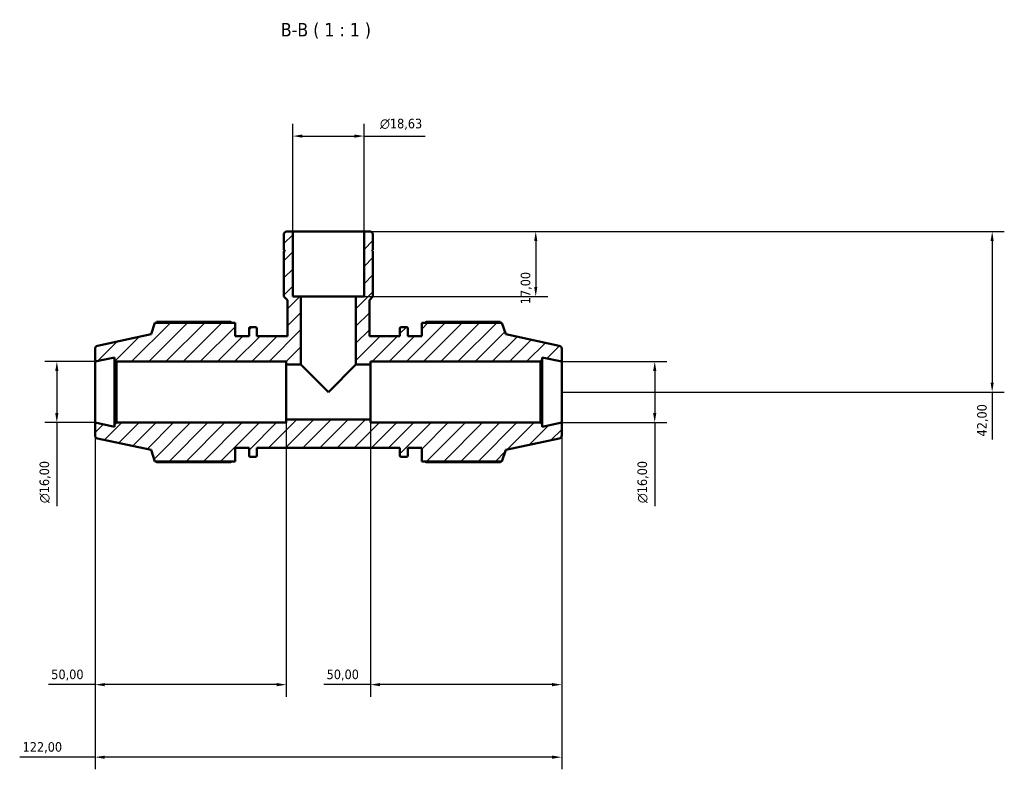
# Model space of a CAD drawing. Header units: millimetres. Extents: x 0 to 908, y 0 to 945.
# Tile 5 of 5: x 359 to 617, y 749 to 945. Entities that reach past the tile are written whole.
import ezdxf

# ---------------------------------------------------------------- set-up
doc = ezdxf.new("R2010")
doc.units = ezdxf.units.MM
for name, color, linetype, lineweight in [('Dimension (ISO)', 7, 'Continuous', 25), ('Hatch (ISO)', 7, 'Continuous', 18), ('Symbol (ISO)', 7, 'Continuous', 25), ('Visible (ISO)', 7, 'Continuous', 50)]:
    doc.layers.add(name, color=color, linetype=linetype, lineweight=lineweight)
doc.styles.add('Label Text (ISO)', font='tahoma.ttf')
doc.styles.add('Note Text (ISO)', font='tahoma.ttf')
doc.dimstyles.new('Default (ISO)', dxfattribs={"dimtxt": 2.5, "dimasz": 2.5, "dimexe": 3.175, "dimexo": 0, "dimgap": 0.762, "dimtad": 1, "dimrnd": 1e-08, "dimzin": 0, "dimtxsty": 'Note Text (ISO)', "dimcen": 0.09, "dimdle": 10, "dimclrd": 256, "dimclre": 256, "dimclrt": 256, "dimazin": 0, "dimtfac": 1.40208, "dimtmove": 0, "dimatfit": 3, "dimfxl": 1, "dimtolj": 1, "dimtzin": 0, "dimlwd": -1, "dimlwe": -1, "dimarcsym": 0})

# ---------------------------------------------------------------- blocks, each defined once
blk = doc.blocks.new('*D7')
at = {"layer": 'Defpoints', "color": 0, "transparency": 16777216}
for p in [(449.35, 914.52), (430.72, 889.56), (449.35, 889.56)]:
    blk.add_point(p, dxfattribs=at)
at = {"layer": 'Dimension (ISO)', "transparency": 16777216}
for p, q in [((430.72, 889.56), (430.72, 917.69)), ((449.35, 889.56), (449.35, 917.69)), ((433.22, 914.52), (446.85, 914.52)), ((449.35, 914.52), (465.33, 914.52))]:
    blk.add_line(p, q, dxfattribs=at)
for points in [[(433.22, 914.93), (433.22, 914.1), (430.72, 914.52)], [(446.85, 914.93), (446.85, 914.1), (449.35, 914.52)]]:
    blk.add_solid(points, dxfattribs=at)
at = {"layer": 'Dimension (ISO)', "color": 232, "true_color": 0xca0064, "transparency": 16777216, "insert": (453.52, 919.04), "char_height": 2.5, "attachment_point": 1, "style": 'Note Text (ISO)'}
blk.add_mtext('\\A1;\\fAIGDT|b0|i0;\\H2.5000;\\ln\\fTahoma|b0|i0;\\H2.5000;18,63', dxfattribs=at)
blk = doc.blocks.new('*D8')
at = {"layer": 'Defpoints', "color": 0, "transparency": 16777216}
for p in [(501.03, 855.56), (501.03, 839.56), (525.36, 839.56)]:
    blk.add_point(p, dxfattribs=at)
at = {"layer": 'Dimension (ISO)', "transparency": 16777216}
for p, q in [((501.03, 855.56), (528.54, 855.56)), ((525.36, 853.06), (525.36, 842.06)), ((501.03, 839.56), (528.54, 839.56)), ((525.36, 839.56), (525.36, 817.74))]:
    blk.add_line(p, q, dxfattribs=at)
for points in [[(524.94, 853.06), (525.78, 853.06), (525.36, 855.56)], [(524.94, 842.06), (525.78, 842.06), (525.36, 839.56)]]:
    blk.add_solid(points, dxfattribs=at)
at = {"layer": 'Dimension (ISO)', "color": 232, "true_color": 0xca0064, "transparency": 16777216, "insert": (520.84, 818.5), "char_height": 2.5, "attachment_point": 1, "rotation": 90, "style": 'Note Text (ISO)'}
blk.add_mtext('\\A1;\\fAIGDT|b0|i0;\\H2.5000;\\ln\\fTahoma|b0|i0;\\H2.5000;16,00', dxfattribs=at)
blk = doc.blocks.new('*D9')
at = {"layer": 'Defpoints', "color": 0, "transparency": 16777216}
for p in [(451.03, 840.36), (501.03, 839.56), (451.03, 771.03)]:
    blk.add_point(p, dxfattribs=at)
at = {"layer": 'Dimension (ISO)', "transparency": 16777216}
for p, q in [((451.03, 840.36), (451.03, 767.86)), ((501.03, 839.56), (501.03, 767.86)), ((451.03, 771.03), (438.81, 771.03)), ((498.53, 771.03), (453.53, 771.03))]:
    blk.add_line(p, q, dxfattribs=at)
for points in [[(453.53, 771.45), (453.53, 770.61), (451.03, 771.03)], [(498.53, 771.45), (498.53, 770.61), (501.03, 771.03)]]:
    blk.add_solid(points, dxfattribs=at)
at = {"layer": 'Dimension (ISO)', "color": 232, "true_color": 0xca0064, "transparency": 16777216, "insert": (439.57, 774.97), "char_height": 2.5, "attachment_point": 1, "style": 'Note Text (ISO)'}
blk.add_mtext('\\A1;50,00', dxfattribs=at)
blk = doc.blocks.new('*D10')
at = {"layer": 'Defpoints', "color": 0, "transparency": 16777216}
for p in [(379.03, 839.56), (429.03, 840.36), (379.03, 771.03)]:
    blk.add_point(p, dxfattribs=at)
at = {"layer": 'Dimension (ISO)', "transparency": 16777216}
for p, q in [((379.03, 839.56), (379.03, 767.86)), ((429.03, 840.36), (429.03, 767.86)), ((379.03, 771.03), (366.81, 771.03)), ((426.53, 771.03), (381.53, 771.03))]:
    blk.add_line(p, q, dxfattribs=at)
for points in [[(381.53, 771.45), (381.53, 770.61), (379.03, 771.03)], [(426.53, 771.45), (426.53, 770.61), (429.03, 771.03)]]:
    blk.add_solid(points, dxfattribs=at)
at = {"layer": 'Dimension (ISO)', "color": 232, "true_color": 0xca0064, "transparency": 16777216, "insert": (367.57, 774.97), "char_height": 2.5, "attachment_point": 1, "style": 'Note Text (ISO)'}
blk.add_mtext('\\A1;50,00', dxfattribs=at)
blk = doc.blocks.new('*D11')
at = {"layer": 'Defpoints', "color": 0, "transparency": 16777216}
for p in [(449.35, 889.56), (447.23, 872.56), (494.25, 872.56)]:
    blk.add_point(p, dxfattribs=at)
at = {"layer": 'Dimension (ISO)', "transparency": 16777216}
for p, q in [((449.35, 889.56), (497.42, 889.56)), ((494.25, 887.06), (494.25, 875.06)), ((447.23, 872.56), (497.42, 872.56))]:
    blk.add_line(p, q, dxfattribs=at)
for points in [[(493.83, 887.06), (494.66, 887.06), (494.25, 889.56)], [(493.83, 875.06), (494.66, 875.06), (494.25, 872.56)]]:
    blk.add_solid(points, dxfattribs=at)
at = {"layer": 'Dimension (ISO)', "color": 232, "true_color": 0xca0064, "transparency": 16777216, "insert": (490.31, 870.54), "char_height": 2.5, "attachment_point": 1, "rotation": 90, "style": 'Note Text (ISO)'}
blk.add_mtext('\\A1;17,00', dxfattribs=at)
blk = doc.blocks.new('*D12')
at = {"layer": 'Defpoints', "color": 0, "transparency": 16777216}
for p in [(449.35, 889.56), (501.03, 847.56), (613.59, 847.56)]:
    blk.add_point(p, dxfattribs=at)
at = {"layer": 'Dimension (ISO)', "transparency": 16777216}
for p, q in [((449.35, 889.56), (616.76, 889.56)), ((613.59, 887.06), (613.59, 850.06)), ((501.03, 847.56), (616.76, 847.56)), ((613.59, 847.56), (613.59, 835.19))]:
    blk.add_line(p, q, dxfattribs=at)
for points in [[(613.17, 887.06), (614, 887.06), (613.59, 889.56)], [(613.17, 850.06), (614, 850.06), (613.59, 847.56)]]:
    blk.add_solid(points, dxfattribs=at)
at = {"layer": 'Dimension (ISO)', "color": 232, "true_color": 0xca0064, "transparency": 16777216, "insert": (609.65, 835.95), "char_height": 2.5, "attachment_point": 1, "rotation": 90, "style": 'Note Text (ISO)'}
blk.add_mtext('\\A1;42,00', dxfattribs=at)
blk = doc.blocks.new('*D13')
at = {"layer": 'Defpoints', "color": 0, "transparency": 16777216}
for p in [(379.03, 855.56), (369.03, 839.56), (379.03, 839.56)]:
    blk.add_point(p, dxfattribs=at)
at = {"layer": 'Dimension (ISO)', "transparency": 16777216}
for p, q in [((379.03, 855.56), (365.86, 855.56)), ((369.03, 853.06), (369.03, 842.06)), ((379.03, 839.56), (365.86, 839.56)), ((369.03, 839.56), (369.03, 817.74))]:
    blk.add_line(p, q, dxfattribs=at)
for points in [[(368.61, 853.06), (369.45, 853.06), (369.03, 855.56)], [(368.61, 842.06), (369.45, 842.06), (369.03, 839.56)]]:
    blk.add_solid(points, dxfattribs=at)
at = {"layer": 'Dimension (ISO)', "color": 232, "true_color": 0xca0064, "transparency": 16777216, "insert": (364.51, 818.5), "char_height": 2.5, "attachment_point": 1, "rotation": 90, "style": 'Note Text (ISO)'}
blk.add_mtext('\\A1;\\fAIGDT|b0|i0;\\H2.5000;\\ln\\fTahoma|b0|i0;\\H2.5000;16,00', dxfattribs=at)
blk = doc.blocks.new('*D15')
at = {"layer": 'Defpoints', "color": 0, "transparency": 16777216}
for p in [(379.03, 839.56), (501.03, 839.56), (379.03, 752.06)]:
    blk.add_point(p, dxfattribs=at)
at = {"layer": 'Dimension (ISO)', "transparency": 16777216}
for p, q in [((379.03, 839.56), (379.03, 748.88)), ((501.03, 839.56), (501.03, 748.88)), ((379.03, 752.06), (359.32, 752.06)), ((498.53, 752.06), (381.53, 752.06))]:
    blk.add_line(p, q, dxfattribs=at)
for points in [[(381.53, 752.47), (381.53, 751.64), (379.03, 752.06)], [(498.53, 752.47), (498.53, 751.64), (501.03, 752.06)]]:
    blk.add_solid(points, dxfattribs=at)
at = {"layer": 'Dimension (ISO)', "color": 232, "true_color": 0xca0064, "transparency": 16777216, "insert": (360.08, 755.99), "char_height": 2.5, "attachment_point": 1, "style": 'Note Text (ISO)'}
blk.add_mtext('\\A1;122,00', dxfattribs=at)

msp = doc.modelspace()

# ---------------------------------------------------------------- hatches: boundary and pattern name
at = {"layer": 'Hatch (ISO)'}
h = msp.add_hatch(dxfattribs=at)
h.set_pattern_fill('ANSI31', color=256, scale=25.4, style=0)
h.set_pattern_definition([(45, (0, 0), (-2.245064, 2.245064), [])])
edge = h.paths.add_edge_path()
edge.add_ellipse((500.2312, 836.205), major_axis=(0.1663, -0.7825), ratio=1, start_angle=0, end_angle=78)
edge.add_line((501.0312, 836.205), (501.0312, 839.5571))
edge.add_line((501.0312, 839.5571), (495.9479, 838.4766))
edge.add_line((495.9479, 838.4766), (495.9479, 839.0771))
edge.add_line((495.9479, 839.0771), (495.4679, 839.5571))
edge.add_line((495.4679, 839.5571), (451.0312, 839.5571))
edge.add_line((451.0312, 839.5571), (451.0312, 840.3571))
edge.add_line((451.0312, 840.3571), (429.0312, 840.3571))
edge.add_line((429.0312, 840.3571), (429.0312, 839.5571))
edge.add_line((429.0312, 839.5571), (384.5946, 839.5571))
edge.add_line((384.5946, 839.5571), (384.1146, 839.0771))
edge.add_line((384.1146, 839.0771), (384.1146, 838.4766))
edge.add_line((384.1146, 838.4766), (379.0312, 839.5571))
edge.add_line((379.0312, 839.5571), (379.0312, 836.205))
edge.add_ellipse((379.8312, 836.205), major_axis=(-0.8, 0), ratio=1, start_angle=0, end_angle=78)
edge.add_line((379.6649, 835.4224), (393.6712, 832.4453))
edge.add_line((393.6712, 832.4453), (394.6535, 829.4221))
edge.add_line((394.6535, 829.4221), (415.6312, 829.4221))
edge.add_line((415.6312, 829.4221), (415.6312, 832.9321))
edge.add_line((415.6312, 832.9321), (419.2912, 832.9321))
edge.add_line((419.2912, 832.9321), (419.2912, 830.9121))
edge.add_ellipse((419.6112, 830.9121), major_axis=(-0.32, 0), ratio=1, start_angle=0, end_angle=90)
edge.add_line((419.6112, 830.5921), (421.0046, 830.5921))
edge.add_ellipse((421.0046, 830.9121), major_axis=(0, -0.32), ratio=1, start_angle=0, end_angle=90)
edge.add_line((421.3246, 830.9121), (421.3246, 832.9321))
edge.add_line((421.3246, 832.9321), (458.7379, 832.9321))
edge.add_line((458.7379, 832.9321), (458.7379, 830.9121))
edge.add_ellipse((459.0579, 830.9121), major_axis=(-0.32, 0), ratio=1, start_angle=0, end_angle=90)
edge.add_line((459.0579, 830.5921), (460.4512, 830.5921))
edge.add_ellipse((460.4512, 830.9121), major_axis=(0, -0.32), ratio=1, start_angle=0, end_angle=90)
edge.add_line((460.7712, 830.9121), (460.7712, 832.9321))
edge.add_line((460.7712, 832.9321), (464.4312, 832.9321))
edge.add_line((464.4312, 832.9321), (464.4312, 829.4221))
edge.add_line((464.4312, 829.4221), (485.4089, 829.4221))
edge.add_line((485.4089, 829.4221), (486.3912, 832.4453))
edge.add_line((486.3912, 832.4453), (500.3975, 835.4224))
edge = h.paths.add_edge_path()
edge.add_line((451.6756, 888.9982), (451.1167, 889.5571))
edge.add_line((451.1167, 889.5571), (449.3467, 889.5571))
edge.add_line((449.3467, 889.5571), (449.3467, 872.5571))
edge.add_line((449.3467, 872.5571), (447.2312, 872.5571))
edge.add_line((447.2312, 872.5571), (447.2312, 854.7571))
edge.add_line((447.2312, 854.7571), (451.0312, 854.7571))
edge.add_line((451.0312, 854.7571), (451.0312, 855.5571))
edge.add_line((451.0312, 855.5571), (495.4679, 855.5571))
edge.add_line((495.4679, 855.5571), (495.9479, 856.0371))
edge.add_line((495.9479, 856.0371), (495.9479, 856.6376))
edge.add_line((495.9479, 856.6376), (501.0312, 855.5571))
edge.add_line((501.0312, 855.5571), (501.0312, 858.9093))
edge.add_ellipse((500.2312, 858.9093), major_axis=(0.8, 0), ratio=1, start_angle=0, end_angle=78)
edge.add_line((500.3975, 859.6918), (486.3912, 862.669))
edge.add_line((486.3912, 862.669), (485.4089, 865.6921))
edge.add_line((485.4089, 865.6921), (464.4312, 865.6921))
edge.add_line((464.4312, 865.6921), (464.4312, 862.1821))
edge.add_line((464.4312, 862.1821), (460.7712, 862.1821))
edge.add_line((460.7712, 862.1821), (460.7712, 864.2021))
edge.add_ellipse((460.4512, 864.2021), major_axis=(0.32, 0), ratio=1, start_angle=0, end_angle=90)
edge.add_line((460.4512, 864.5221), (459.0579, 864.5221))
edge.add_ellipse((459.0579, 864.2021), major_axis=(0, 0.32), ratio=1, start_angle=0, end_angle=90)
edge.add_line((458.7379, 864.2021), (458.7379, 862.1821))
edge.add_line((458.7379, 862.1821), (450.744, 862.1821))
edge.add_line((450.744, 862.1821), (450.744, 871.6256))
edge.add_line((450.744, 871.6256), (451.6756, 872.5571))
edge.add_line((451.6756, 872.5571), (451.6756, 884.4571))
edge.add_line((451.6756, 884.4571), (451.3756, 884.4571))
edge.add_line((451.3756, 884.4571), (451.6756, 884.7571))
edge.add_line((451.6756, 884.7571), (451.6756, 888.9982))
edge = h.paths.add_edge_path()
edge.add_line((428.9458, 889.5571), (428.3868, 888.9982))
edge.add_line((428.3868, 888.9982), (428.3868, 884.7571))
edge.add_line((428.3868, 884.7571), (428.6868, 884.4571))
edge.add_line((428.6868, 884.4571), (428.3868, 884.4571))
edge.add_line((428.3868, 884.4571), (428.3868, 872.5571))
edge.add_line((428.3868, 872.5571), (429.3184, 871.6256))
edge.add_line((429.3184, 871.6256), (429.3184, 862.1821))
edge.add_line((429.3184, 862.1821), (421.3246, 862.1821))
edge.add_line((421.3246, 862.1821), (421.3246, 864.2021))
edge.add_ellipse((421.0046, 864.2021), major_axis=(0.32, 0), ratio=1, start_angle=0, end_angle=90)
edge.add_line((421.0046, 864.5221), (419.6112, 864.5221))
edge.add_ellipse((419.6112, 864.2021), major_axis=(0, 0.32), ratio=1, start_angle=0, end_angle=90)
edge.add_line((419.2912, 864.2021), (419.2912, 862.1821))
edge.add_line((419.2912, 862.1821), (415.6312, 862.1821))
edge.add_line((415.6312, 862.1821), (415.6312, 865.6921))
edge.add_line((415.6312, 865.6921), (394.6535, 865.6921))
edge.add_line((394.6535, 865.6921), (393.6712, 862.669))
edge.add_line((393.6712, 862.669), (379.6649, 859.6918))
edge.add_ellipse((379.8312, 858.9093), major_axis=(-0.1663, 0.7825), ratio=1, start_angle=0, end_angle=78)
edge.add_line((379.0312, 858.9093), (379.0312, 855.5571))
edge.add_line((379.0312, 855.5571), (384.1146, 856.6376))
edge.add_line((384.1146, 856.6376), (384.1146, 856.0371))
edge.add_line((384.1146, 856.0371), (384.5946, 855.5571))
edge.add_line((384.5946, 855.5571), (429.0312, 855.5571))
edge.add_line((429.0312, 855.5571), (429.0312, 854.7571))
edge.add_line((429.0312, 854.7571), (432.8312, 854.7571))
edge.add_line((432.8312, 854.7571), (432.8312, 872.5571))
edge.add_line((432.8312, 872.5571), (430.7157, 872.5571))
edge.add_line((430.7157, 872.5571), (430.7157, 889.5571))
edge.add_line((430.7157, 889.5571), (428.9458, 889.5571))

# ---------------------------------------------------------------- linework, layer by layer
at = {"layer": 'Visible (ISO)'}
for p, q in [((428.9458, 889.5571), (428.3868, 888.9982)), ((428.3868, 888.9982), (428.3868, 884.7571)), ((430.7157, 889.5571), (428.9458, 889.5571)), ((430.7157, 872.5571), (430.7157, 889.5571)), ((449.3467, 889.5571), (430.7157, 889.5571)), ((451.1167, 889.5571), (449.3467, 889.5571)), ((449.3467, 889.5571), (449.3467, 872.5571)), ((451.6756, 888.9982), (451.1167, 889.5571)), ((451.6756, 884.7571), (451.6756, 888.9982)), ((428.3868, 884.7571), (428.6868, 884.4571)), ((428.6868, 884.4571), (428.3868, 884.4571)), ((428.3868, 884.4571), (428.3868, 872.5571)), ((451.3756, 884.4571), (451.6756, 884.7571)), ((451.6756, 884.4571), (451.3756, 884.4571)), ((451.6756, 872.5571), (451.6756, 884.4571)), ((428.3868, 872.5571), (429.3184, 871.6256)), ((429.3184, 871.6256), (429.3184, 862.1821)), ((432.8312, 872.5571), (430.7157, 872.5571)), ((432.8312, 854.7571), (432.8312, 872.5571)), ((447.2312, 872.5571), (432.8312, 872.5571)), ((449.3467, 872.5571), (447.2312, 872.5571)), ((447.2312, 872.5571), (447.2312, 854.7571)), ((450.744, 871.6256), (451.6756, 872.5571)), ((450.744, 862.1821), (450.744, 871.6256)), ((394.6535, 865.6921), (393.6712, 862.669)), ((415.6312, 865.6921), (394.6535, 865.6921)), ((414.4612, 865.9052), (395.097, 865.9052)), ((415.6312, 862.1821), (415.6312, 865.6921)), ((485.4089, 865.6921), (464.4312, 865.6921)), ((464.4312, 865.6921), (464.4312, 862.1821)), ((484.9654, 865.9052), (465.6012, 865.9052)), ((486.3912, 862.669), (485.4089, 865.6921)), ((393.6712, 862.669), (379.6649, 859.6918)), ((419.2912, 864.2021), (419.2912, 862.1821)), ((421.0046, 864.5221), (419.6112, 864.5221)), ((421.3246, 862.1821), (421.3246, 864.2021)), ((458.7379, 864.2021), (458.7379, 862.1821)), ((460.4512, 864.5221), (459.0579, 864.5221)), ((460.7712, 862.1821), (460.7712, 864.2021)), ((500.3975, 859.6918), (486.3912, 862.669)), ((419.2912, 862.1821), (415.6312, 862.1821)), ((429.3184, 862.1821), (421.3246, 862.1821)), ((458.7379, 862.1821), (450.744, 862.1821)), ((464.4312, 862.1821), (460.7712, 862.1821)), ((379.0312, 858.9093), (379.0312, 855.5571)), ((501.0312, 855.5571), (501.0312, 858.9093)), ((379.0312, 855.5571), (384.1146, 856.6376)), ((379.0312, 839.5571), (379.0312, 855.5571)), ((384.1146, 856.6376), (384.1146, 856.0371)), ((384.1146, 856.0371), (384.5946, 855.5571)), ((384.1146, 856.0371), (384.1146, 839.0771)), ((384.5946, 855.5571), (429.0312, 855.5571)), ((384.5946, 839.5571), (384.5946, 855.5571)), ((429.0312, 855.5571), (429.0312, 854.7571)), ((429.0312, 854.7571), (432.8312, 854.7571)), ((429.0312, 840.3571), (429.0312, 854.7571)), ((432.8312, 854.7571), (440.0312, 847.5571)), ((440.0312, 847.5571), (447.2312, 854.7571)), ((447.2312, 854.7571), (451.0312, 854.7571)), ((451.0312, 854.7571), (451.0312, 855.5571)), ((451.0312, 855.5571), (495.4679, 855.5571)), ((451.0312, 840.3571), (451.0312, 854.7571)), ((495.4679, 855.5571), (495.9479, 856.0371)), ((495.4679, 855.5571), (495.4679, 839.5571)), ((495.9479, 856.0371), (495.9479, 856.6376)), ((495.9479, 856.6376), (501.0312, 855.5571)), ((495.9479, 839.0771), (495.9479, 856.0371)), ((501.0312, 839.5571), (501.0312, 855.5571)), ((384.1146, 838.4766), (379.0312, 839.5571)), ((379.0312, 839.5571), (379.0312, 836.205)), ((384.5946, 839.5571), (384.1146, 839.0771)), ((429.0312, 839.5571), (384.5946, 839.5571)), ((451.0312, 840.3571), (429.0312, 840.3571)), ((429.0312, 840.3571), (429.0312, 839.5571)), ((451.0312, 839.5571), (451.0312, 840.3571)), ((495.4679, 839.5571), (451.0312, 839.5571)), ((495.9479, 839.0771), (495.4679, 839.5571)), ((501.0312, 839.5571), (495.9479, 838.4766)), ((501.0312, 836.205), (501.0312, 839.5571)), ((384.1146, 839.0771), (384.1146, 838.4766)), ((495.9479, 838.4766), (495.9479, 839.0771)), ((379.6649, 835.4224), (393.6712, 832.4453)), ((486.3912, 832.4453), (500.3975, 835.4224)), ((393.6712, 832.4453), (394.6535, 829.4221)), ((415.6312, 829.4221), (415.6312, 832.9321)), ((415.6312, 832.9321), (419.2912, 832.9321)), ((419.2912, 832.9321), (419.2912, 830.9121)), ((421.3246, 830.9121), (421.3246, 832.9321)), ((421.3246, 832.9321), (458.7379, 832.9321)), ((458.7379, 832.9321), (458.7379, 830.9121)), ((460.7712, 830.9121), (460.7712, 832.9321)), ((460.7712, 832.9321), (464.4312, 832.9321)), ((464.4312, 832.9321), (464.4312, 829.4221)), ((485.4089, 829.4221), (486.3912, 832.4453)), ((394.6535, 829.4221), (415.6312, 829.4221)), ((395.097, 829.209), (414.4612, 829.209)), ((419.6112, 830.5921), (421.0046, 830.5921)), ((459.0579, 830.5921), (460.4512, 830.5921)), ((464.4312, 829.4221), (485.4089, 829.4221)), ((465.6012, 829.209), (484.9654, 829.209))]:
    msp.add_line(p, q, dxfattribs=at)
for centre, radius, start, end in [((419.6112, 864.2021), 0.32, 90, 180), ((421.0046, 864.2021), 0.32, 0, 90), ((459.0579, 864.2021), 0.32, 90, 180), ((460.4512, 864.2021), 0.32, 0, 90), ((379.8312, 858.9093), 0.8, 102, 180), ((500.2312, 858.9093), 0.8, 0, 78), ((379.8312, 836.205), 0.8, 180, 258), ((500.2312, 836.205), 0.8, 282, 0), ((419.6112, 830.9121), 0.32, 180, 270), ((421.0046, 830.9121), 0.32, 270, 0), ((459.0579, 830.9121), 0.32, 180, 270), ((460.4512, 830.9121), 0.32, 270, 0)]:
    msp.add_arc(centre, radius, start, end, dxfattribs=at)
for points, weights in [([(395.097, 865.9052), (395.0409, 865.7977), (394.9866, 865.6921)], [1, 1.00127257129, 1.00239822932]), ([(414.4612, 865.9052), (414.634, 865.7977), (414.8011, 865.6921)], [1.01768489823, 1.0154712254, 1.0131122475]), ([(465.2614, 865.6921), (465.4284, 865.7977), (465.6012, 865.9052)], [1.0131122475, 1.0154712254, 1.01768489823]), ([(485.0758, 865.6921), (485.0216, 865.7977), (484.9654, 865.9052)], [1.00239822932, 1.00127257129, 1]), ([(394.9866, 829.4221), (395.0409, 829.3165), (395.097, 829.209)], [1.00239822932, 1.00127257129, 1]), ([(414.8011, 829.4221), (414.634, 829.3165), (414.4612, 829.209)], [1.0131122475, 1.0154712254, 1.01768489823]), ([(465.6012, 829.209), (465.4284, 829.3165), (465.2614, 829.4221)], [1.01768489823, 1.0154712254, 1.0131122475]), ([(484.9654, 829.209), (485.0216, 829.3165), (485.0758, 829.4221)], [1, 1.00127257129, 1.00239822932])]:
    msp.add_rational_spline(points, weights, degree=2, dxfattribs=at)

# ---------------------------------------------------------------- texts
at = {"layer": 'Symbol (ISO)', "insert": (427.5923, 939.9643), "char_height": 3.5, "attachment_point": 7, "style": 'Label Text (ISO)'}
msp.add_mtext('B-B ( 1 : 1 )', dxfattribs=at)

# ---------------------------------------------------------------- dimensions: what is measured, and where the dimension line sits
at = {"layer": 'Dimension (ISO)'}
for base, p1, p2, angle, picture, middle in [((449.3467, 914.5165), (430.7157, 889.5571), (449.3467, 889.5571), 180, '*D7', (459.0437, 914.5165)), ((369.0312, 839.5571), (379.0312, 855.5571), (379.0312, 839.5571), 90, '*D13', (369.0312, 824.0571)), ((525.3613, 839.5571), (501.0312, 855.5571), (501.0312, 839.5571), 90, '*D8', (525.3613, 824.0571))]:
    dim = msp.add_linear_dim(base=base, p1=p1, p2=p2, angle=angle, text='\\fAIGDT|b0|i0;\\H2.5000;\\ln\\fTahoma|b0|i0;\\H2.5000;<>', dimstyle='Default (ISO)', override={"dimdec": 2, "dimtp": 0, "dimtm": 0, "dimtdec": 2, "dimtofl": 0, "dimatfit": 2}, dxfattribs=at)
    dim.commit()
    dim.dimension.update_dxf_attribs({"geometry": picture, "text_midpoint": middle, "dimtype": 160})
for base, p1, p2, angle, override, picture, middle in [((494.2469, 872.5571), (449.3467, 889.5571), (447.2312, 872.5571), 270, {"dimdec": 2, "dimtp": 0, "dimtm": 0, "dimtdec": 2, "dimtofl": 0, "dimatfit": 1}, '*D11', (494.2469, 874.5571)), ((613.587, 847.5571), (449.3467, 889.5571), (501.0312, 847.5571), 90, {"dimdec": 2, "dimtp": 0, "dimtm": 0, "dimtdec": 2, "dimtofl": 0, "dimatfit": 2}, '*D12', (613.587, 840.1237)), ((379.0312, 752.0571), (501.0312, 839.5571), (379.0312, 839.5571), 180, {"dimdec": 2, "dimtp": 0, "dimtm": 0, "dimtdec": 2, "dimtofl": 0, "dimatfit": 2}, '*D15', (365.0312, 752.0571)), ((451.0312, 771.0316), (501.0312, 839.5571), (451.0312, 840.3571), 180, {"dimdec": 2, "dimtp": 0, "dimtm": 0, "dimtdec": 2, "dimtofl": 0, "dimatfit": 2}, '*D9', (443.6683, 771.0316))]:
    dim = msp.add_linear_dim(base=base, p1=p1, p2=p2, angle=angle, dimstyle='Default (ISO)', override=override, dxfattribs=at)
    dim.commit()
    dim.dimension.update_dxf_attribs({"geometry": picture, "text_midpoint": middle, "dimtype": 160})
dim = msp.add_linear_dim(base=(379.0312, 771.0316), p1=(429.0312, 840.3571), p2=(379.0312, 839.5571), dimstyle='Default (ISO)', override={"dimdec": 2, "dimtp": 0, "dimtm": 0, "dimtdec": 2, "dimtofl": 0, "dimatfit": 2}, dxfattribs=at)
dim.commit()
dim.dimension.update_dxf_attribs({"geometry": '*D10', "text_midpoint": (371.6683, 771.0316), "dimtype": 160})

doc.saveas('drawing.dxf')
